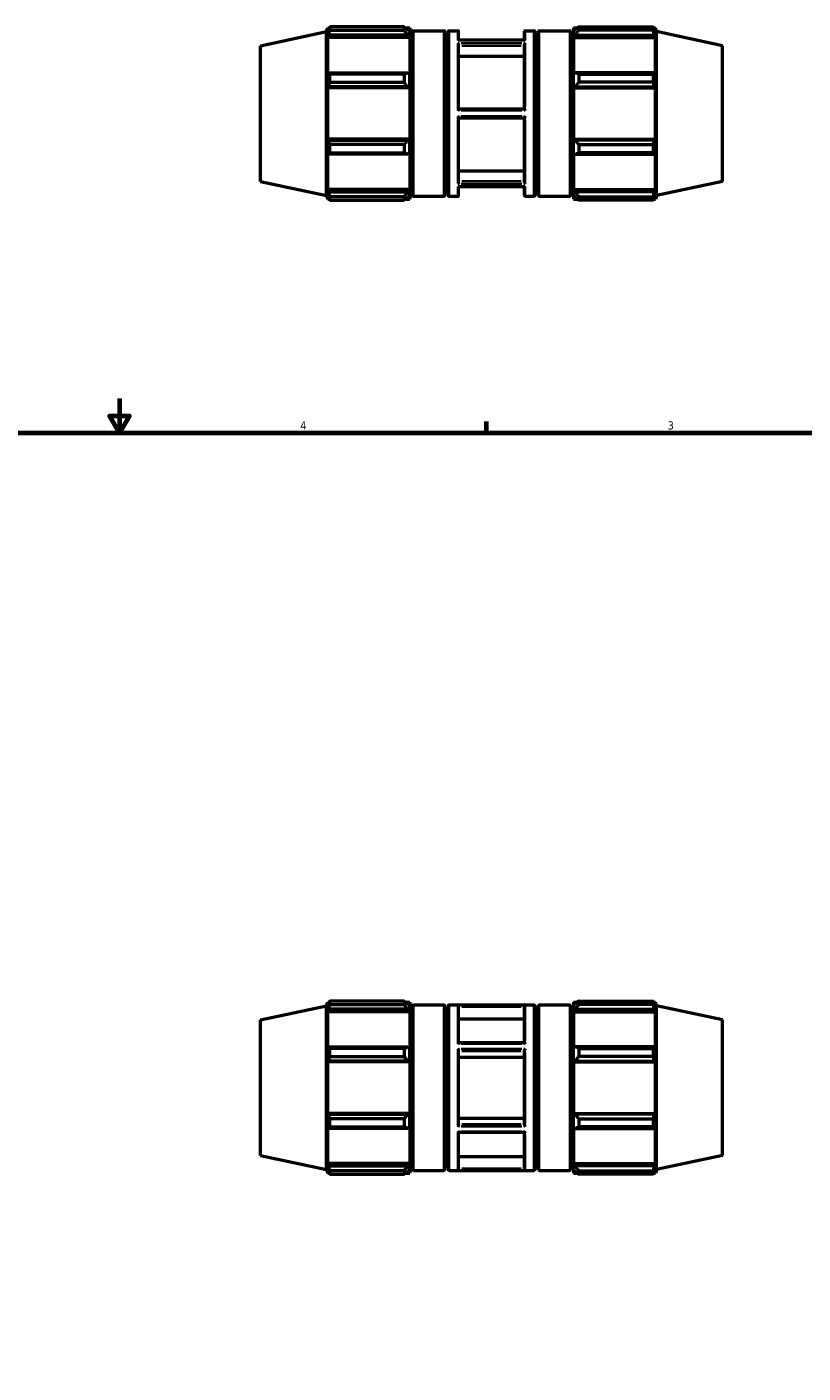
# Model space of a CAD drawing. Header units: inches. Extents: x -2.7 to 51.9, y -12.4 to 32.7.
# Tile 4 of 7: x 15.9 to 24.9, y 10.1 to 25.7. Entities that reach past the tile are written whole.
import ezdxf

# ---------------------------------------------------------------- set-up
doc = ezdxf.new("R2010")
doc.units = ezdxf.units.IN
doc.header["$MEASUREMENT"] = 0
for name, color, linetype, lineweight in [('Border (ANSI)', 7, 'Continuous', 70), ('Visible (ANSI)', 7, 'Continuous', 50), ('Visible Narrow (ANSI)', 7, 'Continuous', 35)]:
    doc.layers.add(name, color=color, linetype=linetype, lineweight=lineweight)
doc.styles.add('Note Text (ANSI)', font='tahoma.ttf')

# ---------------------------------------------------------------- blocks, each defined once
blk = doc.blocks.new('Borders Default Border')
at = {"layer": 'Border (ANSI)'}
blk.add_line((21.25, 21), (21.25, 21.134), dxfattribs=at)
at = {"layer": 'Border (ANSI)', "flags": 128}
for points in [[(17, 21.4), (17, 21), (16.885, 21.2), (17.115, 21.2), (17, 21)], [(0.5, 1), (0.5, 21), (33.5, 21), (33.5, 1), (0.5, 1)]]:
    blk.add_lwpolyline(points, dxfattribs=at)
at = {"layer": 'Border (ANSI)', "color": 5, "true_color": 0x0000ff, "char_height": 0.0945, "attachment_point": 7, "style": 'Note Text (ANSI)'}
for s, insert in [('4', (19.092, 21.04)), ('3', (23.346, 21.038))]:
    blk.add_mtext(s, dxfattribs=dict(at, insert=insert))

msp = doc.modelspace()

# ---------------------------------------------------------------- linework, layer by layer
at = {"layer": 'Visible (ANSI)'}
for p, q in [((18.632, 25.484), (19.396, 25.647)), ((19.396, 25.647), (19.41, 25.689)), ((19.396, 23.751), (19.396, 25.647)), ((19.41, 25.644), (19.41, 25.689)), ((19.41, 25.689), (19.428, 25.689)), ((19.41, 25.644), (19.42, 25.674)), ((19.42, 25.606), (19.41, 25.577)), ((19.41, 25.156), (19.41, 25.577)), ((20.359, 25.577), (19.41, 25.577)), ((20.338, 25.606), (19.42, 25.606)), ((20.295, 25.701), (19.434, 25.701)), ((19.434, 25.662), (19.434, 25.701)), ((19.434, 25.662), (20.295, 25.662)), ((20.295, 25.701), (20.295, 25.662)), ((20.314, 25.689), (20.359, 25.689)), ((20.338, 25.674), (20.359, 25.654)), ((20.359, 25.587), (20.338, 25.606)), ((20.359, 25.689), (20.359, 25.654)), ((20.359, 25.587), (20.359, 25.654)), ((20.359, 25.577), (20.359, 25.587)), ((20.359, 25.577), (20.359, 25.161)), ((20.394, 25.65), (20.394, 23.748)), ((20.402, 25.657), (20.755, 25.657)), ((20.762, 23.748), (20.762, 25.65)), ((20.797, 25.636), (20.797, 23.761)), ((20.818, 25.657), (20.917, 25.657)), ((20.925, 25.547), (20.925, 25.65)), ((21.689, 25.547), (21.689, 25.65)), ((21.697, 25.657), (21.795, 25.657)), ((21.816, 25.636), (21.816, 23.761)), ((21.851, 23.748), (21.851, 25.65)), ((21.859, 25.657), (22.212, 25.657)), ((22.22, 25.65), (22.22, 23.748)), ((22.255, 25.689), (22.255, 25.654)), ((22.255, 25.689), (22.3, 25.689)), ((22.276, 25.674), (22.255, 25.654)), ((22.255, 25.587), (22.255, 25.654)), ((22.255, 25.587), (22.276, 25.606)), ((22.255, 25.577), (22.255, 25.587)), ((22.255, 25.577), (22.255, 25.161)), ((22.255, 25.577), (23.204, 25.577)), ((22.276, 25.606), (23.193, 25.606)), ((22.318, 25.701), (22.318, 25.662)), ((22.318, 25.701), (23.18, 25.701)), ((23.18, 25.662), (22.318, 25.662)), ((23.18, 25.662), (23.18, 25.701)), ((23.186, 25.689), (23.204, 25.689)), ((23.204, 25.644), (23.193, 25.674)), ((23.193, 25.606), (23.204, 25.577)), ((23.204, 25.644), (23.204, 25.689)), ((23.218, 25.647), (23.204, 25.689)), ((23.204, 25.156), (23.204, 25.577)), ((23.218, 23.751), (23.218, 25.647)), ((23.982, 25.484), (23.218, 25.647)), ((18.632, 23.913), (18.632, 25.484)), ((20.359, 25.551), (20.394, 25.551)), ((20.762, 25.551), (20.797, 25.551)), ((21.691, 25.547), (20.922, 25.547)), ((20.925, 24.748), (20.925, 25.496)), ((21.689, 24.748), (21.689, 25.496)), ((21.816, 25.551), (21.851, 25.551)), ((22.22, 25.551), (22.255, 25.551)), ((23.982, 23.913), (23.982, 25.484)), ((20.925, 25.362), (21.689, 25.362)), ((19.41, 25.156), (19.42, 25.171)), ((19.42, 25.171), (20.338, 25.171)), ((20.295, 25.153), (19.434, 25.153)), ((19.434, 25.06), (19.434, 25.153)), ((20.295, 25.153), (20.295, 25.06)), ((20.338, 25.171), (20.359, 25.161)), ((20.359, 25), (20.359, 25.161)), ((22.276, 25.171), (22.255, 25.161)), ((22.255, 25), (22.255, 25.161)), ((23.193, 25.171), (22.276, 25.171)), ((22.318, 25.153), (22.318, 25.06)), ((22.318, 25.153), (23.18, 25.153)), ((23.18, 25.06), (23.18, 25.153)), ((23.204, 25.156), (23.193, 25.171)), ((19.42, 25.006), (19.41, 24.997)), ((20.359, 24.997), (19.41, 24.997)), ((19.41, 24.401), (19.41, 24.997)), ((20.338, 25.006), (19.42, 25.006)), ((19.434, 25.06), (20.295, 25.06)), ((20.359, 25), (20.338, 25.006)), ((20.359, 24.997), (20.359, 25)), ((20.359, 24.997), (20.359, 24.401)), ((22.255, 25), (22.276, 25.006)), ((22.255, 24.997), (22.255, 25)), ((22.255, 24.997), (22.255, 24.401)), ((22.255, 24.997), (23.204, 24.997)), ((22.276, 25.006), (23.193, 25.006)), ((23.18, 25.06), (22.318, 25.06)), ((23.193, 25.006), (23.204, 24.997)), ((23.204, 24.401), (23.204, 24.997)), ((20.925, 24.752), (21.689, 24.752)), ((20.925, 23.901), (20.925, 24.65)), ((21.689, 24.646), (20.925, 24.646)), ((21.689, 23.901), (21.689, 24.65)), ((20.359, 24.401), (19.41, 24.401)), ((19.41, 24.401), (19.42, 24.391)), ((19.42, 24.391), (20.338, 24.391)), ((20.295, 24.338), (19.434, 24.338)), ((19.434, 24.245), (19.434, 24.338)), ((20.295, 24.338), (20.295, 24.245)), ((20.338, 24.391), (20.359, 24.398)), ((20.359, 24.398), (20.359, 24.401)), ((20.359, 24.237), (20.359, 24.398)), ((22.255, 24.398), (22.255, 24.401)), ((22.255, 24.401), (23.204, 24.401)), ((22.255, 24.237), (22.255, 24.398)), ((22.276, 24.391), (22.255, 24.398)), ((23.193, 24.391), (22.276, 24.391)), ((22.318, 24.338), (22.318, 24.245)), ((22.318, 24.338), (23.18, 24.338)), ((23.18, 24.245), (23.18, 24.338)), ((23.204, 24.401), (23.193, 24.391)), ((19.41, 23.82), (19.41, 24.242)), ((19.42, 24.227), (19.41, 24.242)), ((20.338, 24.227), (19.42, 24.227)), ((19.434, 24.245), (20.295, 24.245)), ((20.359, 24.237), (20.338, 24.227)), ((20.359, 24.237), (20.359, 23.82)), ((22.255, 24.237), (22.276, 24.227)), ((22.255, 24.237), (22.255, 23.82)), ((22.276, 24.227), (23.193, 24.227)), ((23.18, 24.245), (22.318, 24.245)), ((23.193, 24.227), (23.204, 24.242)), ((23.204, 23.82), (23.204, 24.242)), ((20.925, 24.035), (21.689, 24.035)), ((18.632, 23.913), (19.396, 23.751)), ((20.359, 23.847), (20.394, 23.847)), ((20.762, 23.847), (20.797, 23.847)), ((21.691, 23.85), (20.922, 23.85)), ((20.925, 23.748), (20.925, 23.85)), ((21.689, 23.748), (21.689, 23.85)), ((21.816, 23.847), (21.851, 23.847)), ((22.22, 23.847), (22.255, 23.847)), ((23.982, 23.913), (23.218, 23.751)), ((19.396, 23.751), (19.41, 23.708)), ((20.359, 23.82), (19.41, 23.82)), ((19.41, 23.82), (19.42, 23.792)), ((19.41, 23.708), (19.41, 23.754)), ((19.42, 23.724), (19.41, 23.754)), ((19.41, 23.708), (19.428, 23.708)), ((19.42, 23.792), (20.338, 23.792)), ((20.295, 23.735), (19.434, 23.735)), ((19.434, 23.697), (19.434, 23.735)), ((19.434, 23.697), (20.295, 23.697)), ((20.295, 23.735), (20.295, 23.697)), ((20.314, 23.708), (20.359, 23.708)), ((20.338, 23.792), (20.359, 23.811)), ((20.359, 23.744), (20.338, 23.724)), ((20.359, 23.811), (20.359, 23.82)), ((20.359, 23.744), (20.359, 23.811)), ((20.359, 23.744), (20.359, 23.708)), ((20.402, 23.74), (20.755, 23.74)), ((20.818, 23.74), (20.917, 23.74)), ((21.697, 23.74), (21.795, 23.74)), ((21.859, 23.74), (22.212, 23.74)), ((22.255, 23.811), (22.255, 23.82)), ((22.255, 23.82), (23.204, 23.82)), ((22.255, 23.744), (22.255, 23.811)), ((22.276, 23.792), (22.255, 23.811)), ((22.255, 23.744), (22.276, 23.724)), ((22.255, 23.744), (22.255, 23.708)), ((22.255, 23.708), (22.3, 23.708)), ((23.193, 23.792), (22.276, 23.792)), ((22.318, 23.735), (22.318, 23.697)), ((22.318, 23.735), (23.18, 23.735)), ((23.18, 23.697), (22.318, 23.697)), ((23.18, 23.697), (23.18, 23.735)), ((23.186, 23.708), (23.204, 23.708)), ((23.204, 23.82), (23.193, 23.792)), ((23.193, 23.724), (23.204, 23.754)), ((23.204, 23.708), (23.204, 23.754)), ((23.218, 23.751), (23.204, 23.708)), ((18.632, 14.206), (19.396, 14.369)), ((19.396, 14.369), (19.41, 14.411)), ((19.396, 12.473), (19.396, 14.369)), ((19.41, 14.365), (19.41, 14.411)), ((19.41, 14.411), (19.428, 14.411)), ((19.41, 14.365), (19.42, 14.396)), ((20.295, 14.423), (19.434, 14.423)), ((19.434, 14.384), (19.434, 14.423)), ((19.434, 14.384), (20.295, 14.384)), ((20.295, 14.423), (20.295, 14.384)), ((20.314, 14.411), (20.359, 14.411)), ((20.338, 14.396), (20.359, 14.375)), ((20.359, 14.411), (20.359, 14.375)), ((20.359, 14.309), (20.359, 14.375)), ((20.394, 14.371), (20.394, 12.47)), ((20.402, 14.379), (20.755, 14.379)), ((20.762, 12.47), (20.762, 14.371)), ((20.797, 14.358), (20.797, 12.483)), ((20.818, 14.379), (21.795, 14.379)), ((20.925, 13.938), (20.925, 14.37)), ((21.689, 13.938), (21.689, 14.37)), ((21.816, 14.358), (21.816, 12.483)), ((21.851, 12.47), (21.851, 14.371)), ((21.859, 14.379), (22.212, 14.379)), ((22.22, 14.371), (22.22, 12.47)), ((22.255, 14.411), (22.255, 14.375)), ((22.255, 14.411), (22.3, 14.411)), ((22.276, 14.396), (22.255, 14.375)), ((22.255, 14.309), (22.255, 14.375)), ((22.318, 14.423), (22.318, 14.384)), ((22.318, 14.423), (23.18, 14.423)), ((23.18, 14.384), (22.318, 14.384)), ((23.18, 14.384), (23.18, 14.423)), ((23.186, 14.411), (23.204, 14.411)), ((23.204, 14.365), (23.193, 14.396)), ((23.204, 14.365), (23.204, 14.411)), ((23.218, 14.369), (23.204, 14.411)), ((23.218, 12.473), (23.218, 14.369)), ((23.982, 14.206), (23.218, 14.369)), ((18.632, 12.635), (18.632, 14.206)), ((19.42, 14.328), (19.41, 14.299)), ((19.41, 13.878), (19.41, 14.299)), ((20.359, 14.299), (19.41, 14.299)), ((20.338, 14.328), (19.42, 14.328)), ((20.359, 14.309), (20.338, 14.328)), ((20.359, 14.299), (20.359, 14.309)), ((20.359, 14.299), (20.359, 13.883)), ((20.359, 14.273), (20.394, 14.273)), ((20.762, 14.273), (20.797, 14.273)), ((20.925, 14.218), (21.689, 14.218)), ((21.816, 14.273), (21.851, 14.273)), ((22.22, 14.273), (22.255, 14.273)), ((22.255, 14.309), (22.276, 14.328)), ((22.255, 14.299), (22.255, 14.309)), ((22.255, 14.299), (22.255, 13.883)), ((22.255, 14.299), (23.204, 14.299)), ((22.276, 14.328), (23.193, 14.328)), ((23.193, 14.328), (23.204, 14.299)), ((23.204, 13.878), (23.204, 14.299)), ((23.982, 12.635), (23.982, 14.206)), ((19.41, 13.878), (19.42, 13.893)), ((19.42, 13.893), (20.338, 13.893)), ((20.295, 13.874), (19.434, 13.874)), ((19.434, 13.781), (19.434, 13.874)), ((20.295, 13.874), (20.295, 13.781)), ((20.338, 13.893), (20.359, 13.883)), ((20.359, 13.722), (20.359, 13.883)), ((21.689, 13.938), (20.925, 13.938)), ((22.276, 13.893), (22.255, 13.883)), ((22.255, 13.722), (22.255, 13.883)), ((23.193, 13.893), (22.276, 13.893)), ((22.318, 13.874), (22.318, 13.781)), ((22.318, 13.874), (23.18, 13.874)), ((23.18, 13.781), (23.18, 13.874)), ((23.204, 13.878), (23.193, 13.893)), ((19.42, 13.728), (19.41, 13.719)), ((19.41, 13.123), (19.41, 13.719)), ((20.359, 13.719), (19.41, 13.719)), ((20.338, 13.728), (19.42, 13.728)), ((19.434, 13.781), (20.295, 13.781)), ((20.359, 13.722), (20.338, 13.728)), ((20.359, 13.719), (20.359, 13.722)), ((20.359, 13.719), (20.359, 13.123)), ((20.925, 12.989), (20.925, 13.853)), ((20.925, 13.773), (21.689, 13.773)), ((21.689, 12.989), (21.689, 13.853)), ((22.255, 13.722), (22.276, 13.728)), ((22.255, 13.719), (22.255, 13.722)), ((22.255, 13.719), (22.255, 13.123)), ((22.255, 13.719), (23.204, 13.719)), ((22.276, 13.728), (23.193, 13.728)), ((23.18, 13.781), (22.318, 13.781)), ((23.193, 13.728), (23.204, 13.719)), ((23.204, 13.123), (23.204, 13.719)), ((20.359, 13.123), (19.41, 13.123)), ((19.41, 13.123), (19.42, 13.113)), ((19.42, 13.113), (20.338, 13.113)), ((20.338, 13.113), (20.359, 13.12)), ((20.359, 13.12), (20.359, 13.123)), ((20.359, 12.958), (20.359, 13.12)), ((22.255, 13.12), (22.255, 13.123)), ((22.255, 13.123), (23.204, 13.123)), ((22.276, 13.113), (22.255, 13.12)), ((22.255, 12.958), (22.255, 13.12)), ((23.193, 13.113), (22.276, 13.113)), ((23.204, 13.123), (23.193, 13.113)), ((19.41, 12.542), (19.41, 12.963)), ((19.42, 12.949), (19.41, 12.963)), ((20.338, 12.949), (19.42, 12.949)), ((20.295, 13.06), (19.434, 13.06)), ((19.434, 12.967), (19.434, 13.06)), ((19.434, 12.967), (20.295, 12.967)), ((20.295, 13.06), (20.295, 12.967)), ((20.359, 12.958), (20.338, 12.949)), ((20.359, 12.958), (20.359, 12.542)), ((20.925, 13.068), (21.689, 13.068)), ((22.255, 12.958), (22.276, 12.949)), ((22.255, 12.958), (22.255, 12.542)), ((22.276, 12.949), (23.193, 12.949)), ((22.318, 13.06), (22.318, 12.967)), ((22.318, 13.06), (23.18, 13.06)), ((23.18, 12.967), (22.318, 12.967)), ((23.18, 12.967), (23.18, 13.06)), ((23.193, 12.949), (23.204, 12.963)), ((23.204, 12.542), (23.204, 12.963)), ((20.925, 12.471), (20.925, 12.903)), ((21.689, 12.903), (20.925, 12.903)), ((21.689, 12.471), (21.689, 12.903)), ((18.632, 12.635), (19.396, 12.473)), ((23.982, 12.635), (23.218, 12.473)), ((19.396, 12.473), (19.41, 12.43)), ((20.359, 12.542), (19.41, 12.542)), ((19.41, 12.542), (19.42, 12.514)), ((19.41, 12.43), (19.41, 12.476)), ((19.42, 12.446), (19.41, 12.476)), ((19.42, 12.514), (20.338, 12.514)), ((20.338, 12.514), (20.359, 12.533)), ((20.359, 12.569), (20.394, 12.569)), ((20.359, 12.533), (20.359, 12.542)), ((20.359, 12.466), (20.359, 12.533)), ((20.762, 12.569), (20.797, 12.569)), ((20.925, 12.624), (21.689, 12.624)), ((21.816, 12.569), (21.851, 12.569)), ((22.22, 12.569), (22.255, 12.569)), ((22.255, 12.533), (22.255, 12.542)), ((22.255, 12.542), (23.204, 12.542)), ((22.255, 12.466), (22.255, 12.533)), ((22.276, 12.514), (22.255, 12.533)), ((23.193, 12.514), (22.276, 12.514)), ((23.204, 12.542), (23.193, 12.514)), ((23.193, 12.446), (23.204, 12.476)), ((23.204, 12.43), (23.204, 12.476)), ((23.218, 12.473), (23.204, 12.43)), ((19.41, 12.43), (19.428, 12.43)), ((20.295, 12.457), (19.434, 12.457)), ((19.434, 12.419), (19.434, 12.457)), ((19.434, 12.419), (20.295, 12.419)), ((20.295, 12.457), (20.295, 12.419)), ((20.314, 12.43), (20.359, 12.43)), ((20.359, 12.466), (20.338, 12.446)), ((20.359, 12.466), (20.359, 12.43)), ((20.402, 12.462), (20.755, 12.462)), ((20.818, 12.462), (21.795, 12.462)), ((21.859, 12.462), (22.212, 12.462)), ((22.255, 12.466), (22.276, 12.446)), ((22.255, 12.466), (22.255, 12.43)), ((22.255, 12.43), (22.3, 12.43)), ((22.318, 12.457), (22.318, 12.419)), ((22.318, 12.457), (23.18, 12.457)), ((23.18, 12.419), (22.318, 12.419)), ((23.18, 12.419), (23.18, 12.457)), ((23.186, 12.43), (23.204, 12.43))]:
    msp.add_line(p, q, dxfattribs=at)
for centre, radius, start, end in [((20.402, 25.65), 0.00787, 90, 180), ((20.755, 25.65), 0.00787, 0, 90), ((20.818, 25.636), 0.0209, 90, 180), ((20.917, 25.65), 0.00787, 0, 90), ((21.697, 25.65), 0.00787, 90, 180), ((21.795, 25.636), 0.0209, 0, 90), ((21.859, 25.65), 0.00787, 90, 180), ((22.212, 25.65), 0.00787, 0, 90), ((20.402, 23.748), 0.00787, 180, 270), ((20.755, 23.748), 0.00787, 270, 0), ((20.818, 23.761), 0.0209, 180, 270), ((20.917, 23.748), 0.00787, 270, 0), ((21.697, 23.748), 0.00787, 180, 270), ((21.795, 23.761), 0.0209, 270, 0), ((21.859, 23.748), 0.00787, 180, 270), ((22.212, 23.748), 0.00787, 270, 0), ((20.402, 14.371), 0.00787, 90, 180), ((20.755, 14.371), 0.00787, 0, 90), ((20.818, 14.358), 0.0209, 90, 180), ((21.795, 14.358), 0.0209, 0, 90), ((21.859, 14.371), 0.00787, 90, 180), ((22.212, 14.371), 0.00787, 0, 90), ((20.402, 12.47), 0.00787, 180, 270), ((20.755, 12.47), 0.00787, 270, 0), ((20.818, 12.483), 0.0209, 180, 270), ((21.795, 12.483), 0.0209, 270, 0), ((21.859, 12.47), 0.00787, 180, 270), ((22.212, 12.47), 0.00787, 270, 0)]:
    msp.add_arc(centre, radius, start, end, dxfattribs=at)
for points, weights in [([(19.434, 25.701), (19.427, 25.687), (19.42, 25.674)], [1, 1.00121620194, 1.00161556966]), ([(19.42, 25.606), (19.427, 25.634), (19.434, 25.662)], [1.00161556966, 1.00121620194, 1]), ([(20.295, 25.701), (20.317, 25.687), (20.338, 25.674)], [1.01546519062, 1.01101769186, 1.00576796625]), ([(20.338, 25.606), (20.317, 25.634), (20.295, 25.662)], [1.00576796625, 1.01101769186, 1.01546519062]), ([(22.318, 25.701), (22.296, 25.687), (22.276, 25.674)], [1.01546519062, 1.01101769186, 1.00576796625]), ([(22.276, 25.606), (22.296, 25.634), (22.318, 25.662)], [1.00576796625, 1.01101769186, 1.01546519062]), ([(23.18, 25.701), (23.187, 25.687), (23.193, 25.674)], [1, 1.00121620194, 1.00161556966]), ([(23.193, 25.606), (23.187, 25.634), (23.18, 25.662)], [1.00161556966, 1.00121620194, 1]), ([(19.434, 25.153), (19.427, 25.162), (19.42, 25.171)], [1, 1.00121620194, 1.00161556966]), ([(20.295, 25.153), (20.317, 25.162), (20.338, 25.171)], [1.01546519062, 1.01101769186, 1.00576796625]), ([(22.318, 25.153), (22.296, 25.162), (22.276, 25.171)], [1.01546519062, 1.01101769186, 1.00576796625]), ([(23.18, 25.153), (23.187, 25.162), (23.193, 25.171)], [1, 1.00121620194, 1.00161556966]), ([(19.42, 25.006), (19.427, 25.032), (19.434, 25.06)], [1.00161556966, 1.00121620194, 1]), ([(20.338, 25.006), (20.317, 25.032), (20.295, 25.06)], [1.00576796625, 1.01101769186, 1.01546519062]), ([(22.276, 25.006), (22.296, 25.032), (22.318, 25.06)], [1.00576796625, 1.01101769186, 1.01546519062]), ([(23.193, 25.006), (23.187, 25.032), (23.18, 25.06)], [1.00161556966, 1.00121620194, 1]), ([(19.434, 24.338), (19.427, 24.365), (19.42, 24.391)], [1, 1.00121620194, 1.00161556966]), ([(20.295, 24.338), (20.317, 24.365), (20.338, 24.391)], [1.01546519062, 1.01101769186, 1.00576796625]), ([(22.318, 24.338), (22.296, 24.365), (22.276, 24.391)], [1.01546519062, 1.01101769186, 1.00576796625]), ([(23.18, 24.338), (23.187, 24.365), (23.193, 24.391)], [1, 1.00121620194, 1.00161556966]), ([(19.42, 24.227), (19.427, 24.236), (19.434, 24.245)], [1.00161556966, 1.00121620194, 1]), ([(20.338, 24.227), (20.317, 24.236), (20.295, 24.245)], [1.00576796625, 1.01101769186, 1.01546519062]), ([(22.276, 24.227), (22.296, 24.236), (22.318, 24.245)], [1.00576796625, 1.01101769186, 1.01546519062]), ([(23.193, 24.227), (23.187, 24.236), (23.18, 24.245)], [1.00161556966, 1.00121620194, 1]), ([(19.434, 23.735), (19.427, 23.764), (19.42, 23.792)], [1, 1.00121620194, 1.00161556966]), ([(19.42, 23.724), (19.427, 23.711), (19.434, 23.697)], [1.00161556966, 1.00121620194, 1]), ([(20.295, 23.735), (20.317, 23.764), (20.338, 23.792)], [1.01546519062, 1.01101769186, 1.00576796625]), ([(20.338, 23.724), (20.317, 23.711), (20.295, 23.697)], [1.00576796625, 1.01101769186, 1.01546519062]), ([(22.318, 23.735), (22.296, 23.764), (22.276, 23.792)], [1.01546519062, 1.01101769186, 1.00576796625]), ([(22.276, 23.724), (22.296, 23.711), (22.318, 23.697)], [1.00576796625, 1.01101769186, 1.01546519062]), ([(23.18, 23.735), (23.187, 23.764), (23.193, 23.792)], [1, 1.00121620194, 1.00161556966]), ([(23.193, 23.724), (23.187, 23.711), (23.18, 23.697)], [1.00161556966, 1.00121620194, 1]), ([(19.434, 14.423), (19.427, 14.409), (19.42, 14.396)], [1, 1.00121620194, 1.00161556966]), ([(19.42, 14.328), (19.427, 14.355), (19.434, 14.384)], [1.00161556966, 1.00121620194, 1]), ([(20.295, 14.423), (20.317, 14.409), (20.338, 14.396)], [1.01546519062, 1.01101769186, 1.00576796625]), ([(20.338, 14.328), (20.317, 14.355), (20.295, 14.384)], [1.00576796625, 1.01101769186, 1.01546519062]), ([(22.318, 14.423), (22.296, 14.409), (22.276, 14.396)], [1.01546519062, 1.01101769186, 1.00576796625]), ([(22.276, 14.328), (22.296, 14.355), (22.318, 14.384)], [1.00576796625, 1.01101769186, 1.01546519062]), ([(23.18, 14.423), (23.187, 14.409), (23.193, 14.396)], [1, 1.00121620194, 1.00161556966]), ([(23.193, 14.328), (23.187, 14.355), (23.18, 14.384)], [1.00161556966, 1.00121620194, 1]), ([(19.434, 13.874), (19.427, 13.884), (19.42, 13.893)], [1, 1.00121620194, 1.00161556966]), ([(20.295, 13.874), (20.317, 13.884), (20.338, 13.893)], [1.01546519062, 1.01101769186, 1.00576796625]), ([(22.318, 13.874), (22.296, 13.884), (22.276, 13.893)], [1.01546519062, 1.01101769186, 1.00576796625]), ([(23.18, 13.874), (23.187, 13.884), (23.193, 13.893)], [1, 1.00121620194, 1.00161556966]), ([(19.42, 13.728), (19.427, 13.754), (19.434, 13.781)], [1.00161556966, 1.00121620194, 1]), ([(20.338, 13.728), (20.317, 13.754), (20.295, 13.781)], [1.00576796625, 1.01101769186, 1.01546519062]), ([(22.276, 13.728), (22.296, 13.754), (22.318, 13.781)], [1.00576796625, 1.01101769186, 1.01546519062]), ([(23.193, 13.728), (23.187, 13.754), (23.18, 13.781)], [1.00161556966, 1.00121620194, 1]), ([(19.434, 13.06), (19.427, 13.087), (19.42, 13.113)], [1, 1.00121620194, 1.00161556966]), ([(20.295, 13.06), (20.317, 13.087), (20.338, 13.113)], [1.01546519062, 1.01101769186, 1.00576796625]), ([(22.318, 13.06), (22.296, 13.087), (22.276, 13.113)], [1.01546519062, 1.01101769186, 1.00576796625]), ([(23.18, 13.06), (23.187, 13.087), (23.193, 13.113)], [1, 1.00121620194, 1.00161556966]), ([(19.42, 12.949), (19.427, 12.958), (19.434, 12.967)], [1.00161556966, 1.00121620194, 1]), ([(20.338, 12.949), (20.317, 12.958), (20.295, 12.967)], [1.00576796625, 1.01101769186, 1.01546519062]), ([(22.276, 12.949), (22.296, 12.958), (22.318, 12.967)], [1.00576796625, 1.01101769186, 1.01546519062]), ([(23.193, 12.949), (23.187, 12.958), (23.18, 12.967)], [1.00161556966, 1.00121620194, 1]), ([(19.434, 12.457), (19.427, 12.486), (19.42, 12.514)], [1, 1.00121620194, 1.00161556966]), ([(20.295, 12.457), (20.317, 12.486), (20.338, 12.514)], [1.01546519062, 1.01101769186, 1.00576796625]), ([(22.318, 12.457), (22.296, 12.486), (22.276, 12.514)], [1.01546519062, 1.01101769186, 1.00576796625]), ([(23.18, 12.457), (23.187, 12.486), (23.193, 12.514)], [1, 1.00121620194, 1.00161556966]), ([(19.42, 12.446), (19.427, 12.432), (19.434, 12.419)], [1.00161556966, 1.00121620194, 1]), ([(20.338, 12.446), (20.317, 12.432), (20.295, 12.419)], [1.00576796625, 1.01101769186, 1.01546519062]), ([(22.276, 12.446), (22.296, 12.432), (22.318, 12.419)], [1.00576796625, 1.01101769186, 1.01546519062]), ([(23.193, 12.446), (23.187, 12.432), (23.18, 12.419)], [1.00161556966, 1.00121620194, 1])]:
    msp.add_rational_spline(points, weights, degree=2, dxfattribs=at)
for points, knots in [([(20.922, 25.547), (20.922, 25.547), (20.922, 25.547), (20.921, 25.547), (20.919, 25.547), (20.917, 25.545), (20.917, 25.545), (20.917, 25.545)], [-0.03079323, -0.03079323, -0.03079323, -0.03079323, -0.02760366, -0.02760366, 0, 0, 0.00035159, 0.00035159, 0.00035159, 0.00035159]), ([(20.917, 25.512), (20.917, 25.512), (20.917, 25.512), (20.919, 25.51), (20.92, 25.508), (20.923, 25.504), (20.924, 25.503), (20.925, 25.499), (20.925, 25.498), (20.925, 25.496)], [-0.2438196, -0.2438196, -0.2438196, -0.2438196, -0.2434141, -0.2434141, -0.21392096, -0.21392096, -0.19129244, -0.19129244, -0.17407533, -0.17407533, -0.17407533, -0.17407533]), ([(21.697, 25.512), (21.697, 25.512), (21.697, 25.512), (21.695, 25.51), (21.693, 25.508), (21.691, 25.504), (21.69, 25.503), (21.689, 25.499), (21.689, 25.498), (21.689, 25.496)], [-0.2438196, -0.2438196, -0.2438196, -0.2438196, -0.2434141, -0.2434141, -0.21392096, -0.21392096, -0.19129244, -0.19129244, -0.17407533, -0.17407533, -0.17407533, -0.17407533]), ([(21.691, 25.547), (21.691, 25.547), (21.692, 25.547), (21.693, 25.547), (21.695, 25.547), (21.697, 25.545), (21.697, 25.545), (21.697, 25.545)], [-0.03079323, -0.03079323, -0.03079323, -0.03079323, -0.02760366, -0.02760366, 0, 0, 0.00035159, 0.00035159, 0.00035159, 0.00035159]), ([(20.925, 24.748), (20.925, 24.748), (20.925, 24.747), (20.924, 24.745), (20.923, 24.743), (20.921, 24.738), (20.919, 24.735), (20.917, 24.732), (20.917, 24.732), (20.917, 24.732)], [-0.06001747, -0.06001747, -0.06001747, -0.06001747, -0.04877245, -0.04877245, -0.02756352, -0.02756352, 0, 0, 0.00031073, 0.00031073, 0.00031073, 0.00031073]), ([(20.917, 24.666), (20.917, 24.666), (20.917, 24.666), (20.919, 24.663), (20.92, 24.66), (20.923, 24.655), (20.924, 24.654), (20.925, 24.651), (20.925, 24.65), (20.925, 24.65)], [-0.24314513, -0.24314513, -0.24314513, -0.24314513, -0.24278948, -0.24278948, -0.21216529, -0.21216529, -0.19035379, -0.19035379, -0.17398932, -0.17398932, -0.17398932, -0.17398932]), ([(21.689, 24.748), (21.689, 24.748), (21.689, 24.747), (21.69, 24.745), (21.691, 24.743), (21.693, 24.738), (21.695, 24.735), (21.697, 24.732), (21.697, 24.732), (21.697, 24.732)], [-0.06001747, -0.06001747, -0.06001747, -0.06001747, -0.04877245, -0.04877245, -0.02756352, -0.02756352, 0, 0, 0.00031073, 0.00031073, 0.00031073, 0.00031073]), ([(21.697, 24.666), (21.697, 24.666), (21.697, 24.666), (21.695, 24.663), (21.693, 24.66), (21.691, 24.655), (21.69, 24.654), (21.689, 24.651), (21.689, 24.65), (21.689, 24.65)], [-0.24314513, -0.24314513, -0.24314513, -0.24314513, -0.24278948, -0.24278948, -0.21216529, -0.21216529, -0.19035379, -0.19035379, -0.17398932, -0.17398932, -0.17398932, -0.17398932]), ([(20.925, 23.901), (20.925, 23.9), (20.925, 23.899), (20.924, 23.896), (20.923, 23.894), (20.921, 23.89), (20.919, 23.888), (20.917, 23.886), (20.917, 23.886), (20.917, 23.886)], [-0.05997971, -0.05997971, -0.05997971, -0.05997971, -0.04896648, -0.04896648, -0.02760301, -0.02760301, 0, 0, 0.00035087, 0.00035087, 0.00035087, 0.00035087]), ([(20.917, 23.853), (20.917, 23.853), (20.917, 23.853), (20.919, 23.851), (20.92, 23.851), (20.922, 23.85), (20.922, 23.85), (20.922, 23.85)], [-0.24382575, -0.24382575, -0.24382575, -0.24382575, -0.24341938, -0.24341938, -0.21394806, -0.21394806, -0.20787303, -0.20787303, -0.20787303, -0.20787303]), ([(21.689, 23.901), (21.689, 23.9), (21.689, 23.899), (21.69, 23.896), (21.691, 23.894), (21.693, 23.89), (21.695, 23.888), (21.697, 23.886), (21.697, 23.886), (21.697, 23.886)], [-0.05997971, -0.05997971, -0.05997971, -0.05997971, -0.04896648, -0.04896648, -0.02760301, -0.02760301, 0, 0, 0.00035087, 0.00035087, 0.00035087, 0.00035087]), ([(21.697, 23.853), (21.697, 23.853), (21.697, 23.853), (21.695, 23.851), (21.693, 23.851), (21.692, 23.85), (21.691, 23.85), (21.691, 23.85)], [-0.24382575, -0.24382575, -0.24382575, -0.24382575, -0.24341938, -0.24341938, -0.21394806, -0.21394806, -0.20787303, -0.20787303, -0.20787303, -0.20787303]), ([(20.917, 14.379), (20.917, 14.379), (20.917, 14.379), (20.919, 14.378), (20.92, 14.378), (20.923, 14.376), (20.924, 14.374), (20.925, 14.372), (20.925, 14.371), (20.925, 14.37)], [-0.24314513, -0.24314513, -0.24314513, -0.24314513, -0.24278948, -0.24278948, -0.21216529, -0.21216529, -0.19035379, -0.19035379, -0.17398932, -0.17398932, -0.17398932, -0.17398932]), ([(21.697, 14.379), (21.697, 14.379), (21.697, 14.379), (21.695, 14.378), (21.693, 14.378), (21.691, 14.376), (21.69, 14.374), (21.689, 14.372), (21.689, 14.371), (21.689, 14.37)], [-0.24314513, -0.24314513, -0.24314513, -0.24314513, -0.24278948, -0.24278948, -0.21216529, -0.21216529, -0.19035379, -0.19035379, -0.17398932, -0.17398932, -0.17398932, -0.17398932]), ([(20.925, 13.938), (20.925, 13.938), (20.925, 13.938), (20.924, 13.937), (20.923, 13.936), (20.921, 13.933), (20.919, 13.931), (20.917, 13.928), (20.917, 13.928), (20.917, 13.928)], [-0.05997971, -0.05997971, -0.05997971, -0.05997971, -0.04896648, -0.04896648, -0.02760301, -0.02760301, 0, 0, 0.00035087, 0.00035087, 0.00035087, 0.00035087]), ([(20.917, 13.871), (20.917, 13.871), (20.917, 13.871), (20.919, 13.868), (20.92, 13.866), (20.923, 13.861), (20.924, 13.859), (20.925, 13.855), (20.925, 13.854), (20.925, 13.853)], [-0.24382575, -0.24382575, -0.24382575, -0.24382575, -0.24341938, -0.24341938, -0.21394806, -0.21394806, -0.19130726, -0.19130726, -0.17407656, -0.17407656, -0.17407656, -0.17407656]), ([(21.689, 13.938), (21.689, 13.938), (21.689, 13.938), (21.69, 13.937), (21.691, 13.936), (21.693, 13.933), (21.695, 13.931), (21.697, 13.928), (21.697, 13.928), (21.697, 13.928)], [-0.05997971, -0.05997971, -0.05997971, -0.05997971, -0.04896648, -0.04896648, -0.02760301, -0.02760301, 0, 0, 0.00035087, 0.00035087, 0.00035087, 0.00035087]), ([(21.697, 13.871), (21.697, 13.871), (21.697, 13.871), (21.695, 13.868), (21.693, 13.866), (21.691, 13.861), (21.69, 13.859), (21.689, 13.855), (21.689, 13.854), (21.689, 13.853)], [-0.24382575, -0.24382575, -0.24382575, -0.24382575, -0.24341938, -0.24341938, -0.21394806, -0.21394806, -0.19130726, -0.19130726, -0.17407656, -0.17407656, -0.17407656, -0.17407656]), ([(20.925, 12.989), (20.925, 12.988), (20.925, 12.987), (20.924, 12.984), (20.923, 12.981), (20.921, 12.976), (20.919, 12.973), (20.917, 12.97), (20.917, 12.97), (20.917, 12.97)], [-0.05997903, -0.05997903, -0.05997903, -0.05997903, -0.04896953, -0.04896953, -0.02760366, -0.02760366, 0, 0, 0.00035159, 0.00035159, 0.00035159, 0.00035159]), ([(21.689, 12.989), (21.689, 12.988), (21.689, 12.987), (21.69, 12.984), (21.691, 12.981), (21.693, 12.976), (21.695, 12.973), (21.697, 12.97), (21.697, 12.97), (21.697, 12.97)], [-0.05997903, -0.05997903, -0.05997903, -0.05997903, -0.04896953, -0.04896953, -0.02760366, -0.02760366, 0, 0, 0.00035159, 0.00035159, 0.00035159, 0.00035159]), ([(20.917, 12.913), (20.917, 12.913), (20.917, 12.913), (20.919, 12.911), (20.92, 12.909), (20.923, 12.906), (20.924, 12.905), (20.925, 12.904), (20.925, 12.904), (20.925, 12.903)], [-0.2438196, -0.2438196, -0.2438196, -0.2438196, -0.2434141, -0.2434141, -0.21392096, -0.21392096, -0.19129244, -0.19129244, -0.17407533, -0.17407533, -0.17407533, -0.17407533]), ([(21.697, 12.913), (21.697, 12.913), (21.697, 12.913), (21.695, 12.911), (21.693, 12.909), (21.691, 12.906), (21.69, 12.905), (21.689, 12.904), (21.689, 12.904), (21.689, 12.903)], [-0.2438196, -0.2438196, -0.2438196, -0.2438196, -0.2434141, -0.2434141, -0.21392096, -0.21392096, -0.19129244, -0.19129244, -0.17407533, -0.17407533, -0.17407533, -0.17407533]), ([(20.925, 12.471), (20.925, 12.471), (20.925, 12.47), (20.924, 12.467), (20.923, 12.466), (20.921, 12.464), (20.919, 12.463), (20.917, 12.463), (20.917, 12.463), (20.917, 12.463)], [-0.06001747, -0.06001747, -0.06001747, -0.06001747, -0.04877245, -0.04877245, -0.02756352, -0.02756352, 0, 0, 0.00031073, 0.00031073, 0.00031073, 0.00031073]), ([(21.689, 12.471), (21.689, 12.471), (21.689, 12.47), (21.69, 12.467), (21.691, 12.466), (21.693, 12.464), (21.695, 12.463), (21.697, 12.463), (21.697, 12.463), (21.697, 12.463)], [-0.06001747, -0.06001747, -0.06001747, -0.06001747, -0.04877245, -0.04877245, -0.02756352, -0.02756352, 0, 0, 0.00031073, 0.00031073, 0.00031073, 0.00031073])]:
    msp.add_open_spline(points, degree=3, knots=knots, dxfattribs=at)
at = {"layer": 'Visible Narrow (ANSI)'}
for p, q in [((20.402, 23.752), (20.402, 25.646)), ((20.755, 25.646), (20.755, 23.752)), ((20.818, 23.752), (20.818, 25.646)), ((20.917, 25.657), (20.917, 25.556)), ((21.697, 25.657), (21.697, 25.556)), ((21.795, 23.752), (21.795, 25.646)), ((21.859, 25.646), (21.859, 23.752)), ((22.212, 23.752), (22.212, 25.646)), ((20.917, 25.486), (20.917, 24.779)), ((21.658, 25.545), (20.956, 25.545)), ((21.658, 25.512), (20.956, 25.512)), ((21.651, 25.484), (20.963, 25.484)), ((21.697, 25.486), (21.697, 24.779)), ((21.658, 24.732), (20.956, 24.732)), ((21.658, 24.666), (20.956, 24.666)), ((20.917, 24.619), (20.917, 23.912)), ((21.697, 24.619), (21.697, 23.912)), ((21.658, 23.886), (20.956, 23.886)), ((20.956, 23.853), (21.658, 23.853)), ((20.963, 23.914), (21.651, 23.914)), ((20.917, 23.842), (20.917, 23.741)), ((21.697, 23.842), (21.697, 23.741)), ((20.402, 12.474), (20.402, 14.367)), ((20.755, 14.367), (20.755, 12.474)), ((20.818, 12.474), (20.818, 14.367)), ((20.917, 14.376), (20.917, 13.967)), ((21.658, 14.379), (20.956, 14.379)), ((21.651, 14.358), (20.963, 14.358)), ((21.697, 14.376), (21.697, 13.967)), ((21.795, 12.474), (21.795, 14.367)), ((21.859, 14.367), (21.859, 12.474)), ((22.212, 12.474), (22.212, 14.367)), ((21.658, 13.928), (20.956, 13.928)), ((20.956, 13.871), (21.658, 13.871)), ((20.917, 13.829), (20.917, 13.012)), ((21.651, 13.843), (20.963, 13.843)), ((21.697, 13.829), (21.697, 13.012)), ((21.658, 12.97), (20.956, 12.97)), ((20.963, 12.998), (21.651, 12.998)), ((20.917, 12.874), (20.917, 12.466)), ((21.658, 12.913), (20.956, 12.913)), ((21.697, 12.874), (21.697, 12.466)), ((20.963, 12.484), (21.651, 12.484)), ((21.658, 12.463), (20.956, 12.463))]:
    msp.add_line(p, q, dxfattribs=at)

# ---------------------------------------------------------------- block references
msp.add_blockref('Borders Default Border', (0, 0))

doc.saveas('drawing.dxf')
